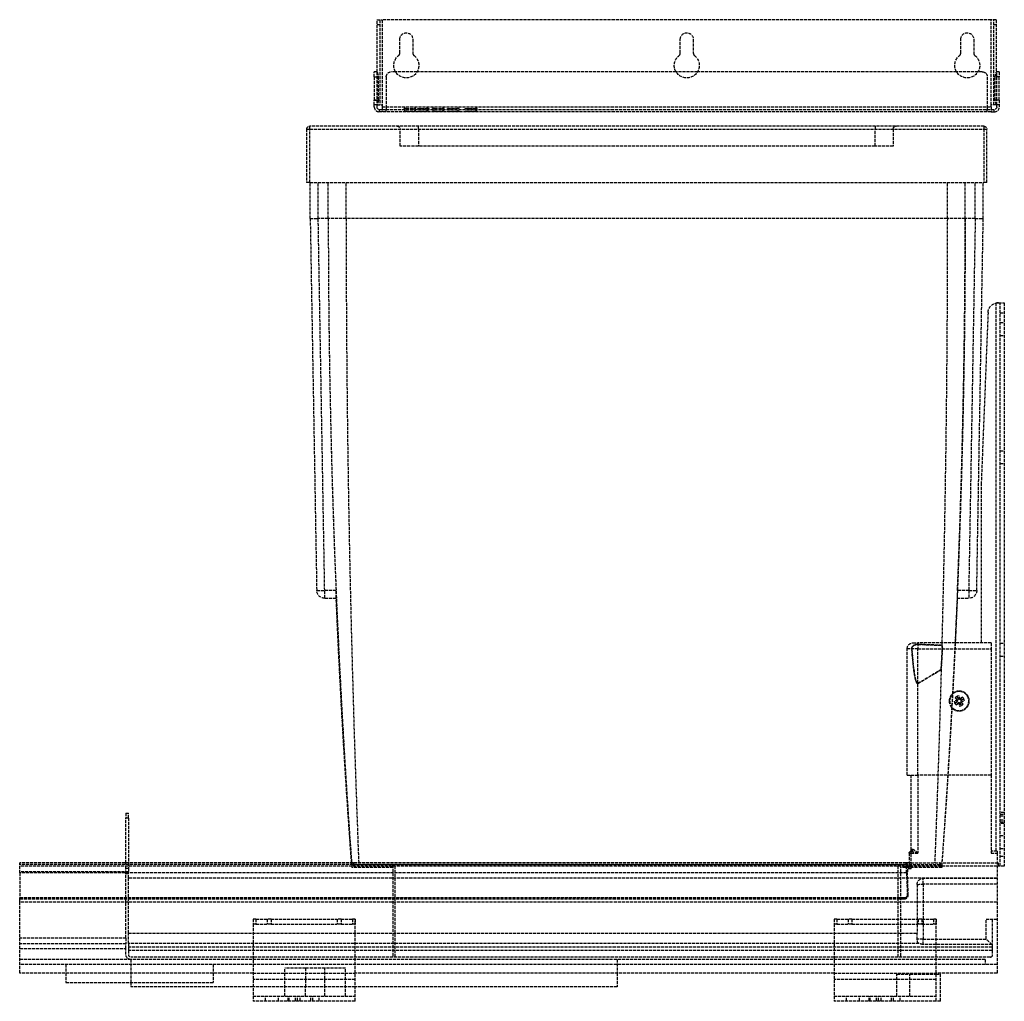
# Model space of a CAD drawing. Header units: millimetres. Extents: x -488 to 3, y 0 to 490.
import ezdxf

# ---------------------------------------------------------------- set-up
doc = ezdxf.new("R2010")
doc.units = ezdxf.units.MM
doc.header["$LTSCALE"] = 10
doc.linetypes.add('ALLCAD_Strich', pattern=[0.2, 0.15, -0.05])
doc.layers.add('BESCH_KONT_sich_schn_seit_2d', color=160, linetype='Continuous')

msp = doc.modelspace()

# ---------------------------------------------------------------- linework, layer by layer
at = {"layer": 'BESCH_KONT_sich_schn_seit_2d', "linetype": 'ALLCAD_Strich', "extrusion": (-1.09476e-47, 1, -2.22045e-16)}
for p, q in [((-309.5, 489.8), (-307, 489.8)), ((-309.5, 463.59), (-309.5, 489.8)), ((-308.25, 487.3), (-309.5, 487.3)), ((-308.25, 489.8), (-308.25, 447.3)), ((-307, 489.8), (-307, 447.3)), ((-3, 489.8), (-307, 489.8)), ((-0.5, 489.8), (-3, 489.8)), ((-3, 447.3), (-3, 489.8)), ((-1.75, 447.3), (-1.75, 489.8)), ((-0.5, 487.3), (-1.75, 487.3)), ((-0.5, 489.8), (-0.5, 463.59)), ((-298.25, 473.12), (-298.25, 480)), ((-291.75, 480), (-291.75, 473.12)), ((-158.25, 473.12), (-158.25, 480)), ((-151.75, 480), (-151.75, 473.12)), ((-18.25, 473.12), (-18.25, 480)), ((-11.75, 480), (-11.75, 473.12)), ((-309.5, 463.8), (-311, 463.8)), ((-311, 461.3), (-311, 463.8)), ((-309.75, 463.8), (-309.75, 449.8)), ((-300.37, 463.8), (-302.5, 463.8)), ((-289.63, 463.8), (-300.37, 463.8)), ((-160.37, 463.8), (-289.63, 463.8)), ((-149.63, 463.8), (-160.37, 463.8)), ((-20.37, 463.8), (-149.63, 463.8)), ((-9.63, 463.8), (-20.37, 463.8)), ((-7.5, 463.8), (-9.63, 463.8)), ((1, 463.8), (-0.5, 463.8)), ((-0.25, 449.8), (-0.25, 463.8)), ((1, 463.8), (1, 461.3)), ((-311, 461.3), (-309, 461.3)), ((-311, 461.3), (-311, 449.59)), ((-309, 461.3), (-309, 449.59)), ((-305, 461.3), (-305, 446.3)), ((-5, 461.3), (-5, 446.3)), ((1, 461.3), (-1, 461.3)), ((-1, 449.59), (-1, 461.3)), ((1, 449.59), (1, 461.3)), ((-311, 449.8), (-309.75, 449.8)), ((-311, 449.59), (-309, 449.59)), ((-311, 447.3), (-311, 449.59)), ((-309.75, 447.3), (-311, 447.3)), ((-311, 446.3), (-311, 447.3)), ((-309.75, 449.8), (-309.75, 447.3)), ((-309.75, 449.8), (-308.25, 449.8)), ((-309.75, 447.3), (-309.5, 447.3)), ((-309.75, 447.3), (-309.75, 446.3)), ((-309.5, 447.3), (-307, 447.3)), ((-307, 447.3), (-307, 446.3)), ((-3, 446.3), (-3, 447.3)), ((-0.5, 447.3), (-3, 447.3)), ((-1.75, 449.8), (-0.25, 449.8)), ((1, 449.59), (-1, 449.59)), ((-0.25, 447.3), (-0.5, 447.3)), ((-0.25, 447.3), (-0.25, 449.8)), ((-0.25, 449.8), (1, 449.8)), ((-0.25, 446.3), (-0.25, 447.3)), ((1, 447.3), (-0.25, 447.3)), ((1, 449.59), (1, 447.3)), ((1, 447.3), (1, 446.3)), ((-308.5, 445.05), (-308.5, 443.8)), ((-308.5, 445.05), (-307, 445.05)), ((-307, 443.8), (-308.5, 443.8)), ((-307, 446.3), (-307, 443.8)), ((-307, 446.3), (-3, 446.3)), ((-307, 445.05), (-3, 445.05)), ((-3, 443.8), (-307, 443.8)), ((-305, 446.3), (-305, 445.05)), ((-305, 443.8), (-305, 445.05)), ((-296, 445.05), (-296, 445.45)), ((-295.05, 445.45), (-296, 445.45)), ((-296, 445.05), (-296, 445.45)), ((-296, 445.05), (-296, 445.45)), ((-295.05, 444.2), (-296, 444.2)), ((-296, 444.2), (-296, 443.8)), ((-296, 444.2), (-296, 443.8)), ((-296, 444.2), (-296, 443.8)), ((-295.05, 445.45), (-291.04, 445.45)), ((-295.05, 445.05), (-295.05, 445.45)), ((-295.05, 444.2), (-291.04, 444.2)), ((-295.05, 444.2), (-295.05, 443.8)), ((-294.32, 445.05), (-294.32, 445.45)), ((-294.32, 444.2), (-294.32, 443.8)), ((-294.28, 445.05), (-294.28, 445.45)), ((-294.28, 444.2), (-294.28, 443.8)), ((-293.78, 445.05), (-293.78, 445.45)), ((-293.78, 444.2), (-293.78, 443.8)), ((-293.75, 445.05), (-293.75, 445.45)), ((-293.75, 444.2), (-293.75, 443.8)), ((-292.07, 445.05), (-292.07, 445.45)), ((-292.07, 444.2), (-292.07, 443.8)), ((-292.06, 445.05), (-292.06, 445.45)), ((-292.06, 444.2), (-292.06, 443.8)), ((-291.52, 445.05), (-291.52, 445.45)), ((-291.52, 444.2), (-291.52, 443.8)), ((-291.23, 445.05), (-291.23, 445.45)), ((-291.23, 444.2), (-291.23, 443.8)), ((-291.21, 445.05), (-291.21, 445.45)), ((-291.21, 444.2), (-291.21, 443.8)), ((-290.28, 445.45), (-291.04, 445.45)), ((-291.04, 445.05), (-291.04, 445.45)), ((-290.28, 444.2), (-291.04, 444.2)), ((-291.04, 444.2), (-291.04, 443.8)), ((-290.28, 445.05), (-290.28, 445.45)), ((-290.28, 445.05), (-290.28, 445.45)), ((-290.28, 445.05), (-290.28, 445.45)), ((-290.28, 444.2), (-290.28, 443.8)), ((-290.28, 444.2), (-290.28, 443.8)), ((-290.28, 444.2), (-290.28, 443.8)), ((-289.25, 445.45), (-287.53, 445.45)), ((-289.25, 445.05), (-289.25, 445.45)), ((-289.25, 444.2), (-287.53, 444.2)), ((-289.25, 444.2), (-289.25, 443.8)), ((-289.21, 445.05), (-289.21, 445.45)), ((-289.21, 444.2), (-289.21, 443.8)), ((-287.6, 445.05), (-287.6, 445.45)), ((-287.6, 444.2), (-287.6, 443.8)), ((-287.53, 445.45), (-285.09, 445.45)), ((-287.53, 445.05), (-287.53, 445.45)), ((-287.53, 444.2), (-285.09, 444.2)), ((-287.53, 444.2), (-287.53, 443.8)), ((-286.8, 445.05), (-286.8, 445.45)), ((-286.8, 444.2), (-286.8, 443.8)), ((-285.88, 445.05), (-285.88, 445.45)), ((-285.88, 444.2), (-285.88, 443.8)), ((-284.15, 445.45), (-285.09, 445.45)), ((-285.09, 445.05), (-285.09, 445.45)), ((-284.15, 444.2), (-285.09, 444.2)), ((-285.09, 444.2), (-285.09, 443.8)), ((-284.15, 445.45), (-283.61, 445.45)), ((-284.15, 445.05), (-284.15, 445.45)), ((-284.15, 444.2), (-283.61, 444.2)), ((-284.15, 444.2), (-284.15, 443.8)), ((-283.61, 445.05), (-283.61, 445.45)), ((-283.61, 444.2), (-283.61, 443.8)), ((-280.95, 445.45), (-281.9, 445.45)), ((-281.9, 445.05), (-281.9, 445.45)), ((-280.95, 444.2), (-281.9, 444.2)), ((-281.9, 444.2), (-281.9, 443.8)), ((-281.65, 445.05), (-281.65, 445.45)), ((-281.65, 444.2), (-281.65, 443.8)), ((-280.95, 445.45), (-277.1, 445.45)), ((-280.95, 445.05), (-280.95, 445.45)), ((-280.95, 444.2), (-277.1, 444.2)), ((-280.95, 444.2), (-280.95, 443.8)), ((-280.93, 445.05), (-280.93, 445.45)), ((-280.93, 444.2), (-280.93, 443.8)), ((-280.45, 445.05), (-280.45, 445.45)), ((-280.45, 444.2), (-280.45, 443.8)), ((-279.9, 445.05), (-279.9, 445.45)), ((-279.9, 445.05), (-279.9, 445.45)), ((-279.9, 444.2), (-279.9, 443.8)), ((-279.9, 444.2), (-279.9, 443.8)), ((-278.21, 445.05), (-278.21, 445.45)), ((-278.21, 444.2), (-278.21, 443.8)), ((-278.18, 445.05), (-278.18, 445.45)), ((-278.18, 444.2), (-278.18, 443.8)), ((-277.65, 445.05), (-277.65, 445.45)), ((-277.65, 444.2), (-277.65, 443.8)), ((-277.1, 445.05), (-277.1, 445.45)), ((-276.15, 445.45), (-277.1, 445.45)), ((-277.1, 445.05), (-277.1, 445.45)), ((-276.15, 444.2), (-277.1, 444.2)), ((-277.1, 444.2), (-277.1, 443.8)), ((-277.1, 444.2), (-277.1, 443.8)), ((-276.15, 445.05), (-276.15, 445.45)), ((-276.15, 444.2), (-276.15, 443.8)), ((-274.42, 445.05), (-274.42, 445.45)), ((-274.42, 445.45), (-269.63, 445.45)), ((-274.42, 444.2), (-269.63, 444.2)), ((-274.42, 444.2), (-274.42, 443.8)), ((-273.4, 445.05), (-273.4, 445.45)), ((-273.4, 444.2), (-273.4, 443.8)), ((-272.93, 445.05), (-272.93, 445.45)), ((-272.93, 444.2), (-272.93, 443.8)), ((-272.39, 445.05), (-272.39, 445.45)), ((-272.39, 444.2), (-272.39, 443.8)), ((-270.68, 445.05), (-270.68, 445.45)), ((-270.68, 444.2), (-270.68, 443.8)), ((-270.17, 445.05), (-270.17, 445.45)), ((-270.17, 444.2), (-270.17, 443.8)), ((-270.14, 445.05), (-270.14, 445.45)), ((-270.14, 444.2), (-270.14, 443.8)), ((-268.68, 445.45), (-269.63, 445.45)), ((-269.63, 445.05), (-269.63, 445.45)), ((-268.68, 444.2), (-269.63, 444.2)), ((-269.63, 444.2), (-269.63, 443.8)), ((-268.68, 445.05), (-268.68, 445.45)), ((-268.68, 444.2), (-268.68, 443.8)), ((-265.69, 445.05), (-265.69, 445.45)), ((-265.69, 445.45), (-264.24, 445.45)), ((-265.69, 445.05), (-265.69, 445.45)), ((-265.69, 444.2), (-264.24, 444.2)), ((-265.69, 444.2), (-265.69, 443.8)), ((-265.69, 444.2), (-265.69, 443.8)), ((-264.24, 445.45), (-263.58, 445.45)), ((-264.24, 445.05), (-264.24, 445.45)), ((-264.24, 444.2), (-263.58, 444.2)), ((-264.24, 444.2), (-264.24, 443.8)), ((-263.58, 445.45), (-260.5, 445.45)), ((-263.58, 445.05), (-263.58, 445.45)), ((-263.58, 444.2), (-260.5, 444.2)), ((-263.58, 444.2), (-263.58, 443.8)), ((-262.89, 445.05), (-262.89, 445.45)), ((-262.89, 444.2), (-262.89, 443.8)), ((-262.87, 445.05), (-262.87, 445.45)), ((-262.87, 444.2), (-262.87, 443.8)), ((-261.64, 445.05), (-261.64, 445.45)), ((-261.64, 445.05), (-261.64, 445.45)), ((-261.64, 444.2), (-261.64, 443.8)), ((-261.64, 444.2), (-261.64, 443.8)), ((-261.01, 445.05), (-261.01, 445.45)), ((-261.01, 444.2), (-261.01, 443.8)), ((-259.72, 445.45), (-260.5, 445.45)), ((-260.5, 445.05), (-260.5, 445.45)), ((-259.72, 444.2), (-260.5, 444.2)), ((-260.5, 444.2), (-260.5, 443.8)), ((-259.72, 445.05), (-259.72, 445.45)), ((-259.72, 445.45), (-259.72, 445.45)), ((-259.72, 445.05), (-259.72, 445.45)), ((-259.72, 444.2), (-259.72, 444.2)), ((-259.72, 444.2), (-259.72, 443.8)), ((-259.72, 444.2), (-259.72, 443.8)), ((-5, 446.3), (-5, 445.05)), ((-5, 443.8), (-5, 445.05)), ((-3, 446.3), (-3, 443.8)), ((-3, 445.05), (-1.5, 445.05)), ((-3, 443.8), (-1.5, 443.8)), ((-1.5, 443.8), (-1.5, 445.05)), ((-344.75, 435.14), (-343.25, 435.14)), ((-344.75, 435.14), (-344.75, 408.57)), ((-343.25, 435.14), (-343.25, 436.64)), ((-6.75, 436.64), (-343.25, 436.64)), ((-343.25, 435.14), (-6.75, 435.14)), ((-343.25, 408.57), (-343.25, 435.14)), ((-298, 426.64), (-298, 435.14)), ((-289, 435.14), (-289, 436.64)), ((-289, 435.14), (-289, 426.64)), ((-61, 436.64), (-61, 435.14)), ((-61, 426.64), (-61, 435.14)), ((-52, 435.14), (-52, 426.64)), ((-6.75, 436.64), (-6.75, 435.14)), ((-6.75, 435.14), (-5.25, 435.14)), ((-6.75, 435.14), (-6.75, 408.57)), ((-5.25, 408.57), (-5.25, 435.14)), ((-289, 426.64), (-298, 426.64)), ((-61, 426.64), (-289, 426.64)), ((-52, 426.64), (-61, 426.64)), ((-343.25, 408.57), (-344.75, 408.57)), ((-343.25, 408.57), (-6.75, 408.57)), ((-342.98, 390.57), (-342.98, 408.57)), ((-338.98, 390.57), (-338.98, 408.57)), ((-333.96, 390.57), (-333.96, 408.57)), ((-325.06, 390.57), (-325.06, 408.57)), ((-325.06, 390.57), (-325.06, 408.57)), ((-24.94, 390.57), (-24.94, 408.57)), ((-16.04, 390.57), (-16.04, 408.57)), ((-11.02, 390.57), (-11.02, 408.57)), ((-7.02, 390.57), (-7.02, 408.57)), ((-5.25, 408.57), (-6.75, 408.57)), ((-342.98, 390.57), (-338.98, 390.57)), ((-342.98, 390.57), (-339.74, 205.02)), ((-333.96, 390.57), (-338.98, 390.57)), ((-335.74, 205.02), (-338.98, 390.57)), ((-11.02, 390.57), (-16.04, 390.57)), ((-11.02, 390.57), (-14.26, 205.02)), ((-11.02, 390.57), (-7.02, 390.57)), ((-10.26, 205.02), (-7.02, 390.57)), ((-0.5, 74.84), (-0.5, 348.42)), ((0.08, 348.49), (0.66, 348.49)), ((0.66, 348.49), (3.5, 348.49)), ((1.5, 67.49), (1.5, 348.49)), ((3.5, 348.49), (3.5, 67.49)), ((-4.62, 343.69), (-7.98, 259.29)), ((1.5, 343.49), (3.5, 343.49)), ((1.5, 338.69), (3.5, 338.69)), ((1.5, 332.29), (3.5, 332.29)), ((1.5, 274.69), (3.5, 274.69)), ((1.5, 268.29), (3.5, 268.29)), ((-8, 258.49), (-8, 178.84)), ((-330.1, 205.02), (-335.74, 205.02)), ((-335.74, 201.09), (-335.74, 205.02)), ((-14.26, 205.02), (-19.9, 205.02)), ((-14.26, 205.02), (-14.26, 201.09)), ((-335.74, 201.09), (-329.95, 201.09)), ((-20.05, 201.09), (-14.26, 201.09)), ((-42, 178.84), (-39.6, 178.84)), ((-39.6, 178.84), (-39.6, 175.84)), ((-3, 178.84), (-39.6, 178.84)), ((-3, 178.84), (-3, 175.84)), ((1.5, 178.69), (3.5, 178.69)), ((-39.6, 175.84), (-45, 175.84)), ((-45, 112.84), (-45, 175.84)), ((-39.6, 175.84), (-3, 175.84)), ((-39.6, 112.84), (-39.6, 175.84)), ((-3, 175.84), (-3, 112.84)), ((1.5, 172.29), (3.5, 172.29)), ((-19.02, 152.39), (-20, 152.19)), ((-18.61, 150.44), (-19.02, 152.39)), ((-19.59, 150.23), (-21.55, 149.82)), ((-21.55, 149.82), (-21.35, 148.84)), ((-21.35, 148.84), (-19.39, 149.25)), ((-19.7, 149.91), (-21.24, 148.63)), ((-21.24, 148.63), (-20.6, 147.86)), ((-20.22, 152.08), (-20.99, 151.44)), ((-20.99, 151.44), (-19.7, 149.91)), ((-20.6, 147.86), (-19.06, 149.14)), ((-18.94, 150.55), (-20.22, 152.08)), ((-20, 152.19), (-19.59, 150.23)), ((-19.39, 149.25), (-18.98, 147.29)), ((-19.06, 149.14), (-17.78, 147.6)), ((-18.98, 147.29), (-18, 147.5)), ((-17.4, 151.83), (-18.94, 150.55)), ((-16.65, 150.84), (-18.61, 150.44)), ((-18.41, 149.46), (-16.45, 149.86)), ((-18, 147.5), (-18.41, 149.46)), ((-18.3, 149.78), (-16.76, 151.06)), ((-17.01, 148.25), (-18.3, 149.78)), ((-17.78, 147.6), (-17.01, 148.25)), ((-16.76, 151.06), (-17.4, 151.83)), ((-16.45, 149.86), (-16.65, 150.84)), ((-45, 112.84), (-39.6, 112.84)), ((-43, 75.58), (-43, 112.84)), ((-39.6, 112.84), (-39.6, 73.84)), ((-3, 112.84), (-39.6, 112.84)), ((-3, 112.84), (-3, 73.84)), ((-435, 93.84), (-435, 91.34)), ((-435, 93.84), (-433.75, 93.84)), ((-433.75, 91.34), (-433.75, 93.84)), ((3.5, 94.23), (1.5, 94.23)), ((-435, 69.09), (-435, 91.34)), ((-433.75, 91.34), (-435, 91.34)), ((-433.75, 91.34), (-433.75, 69.09)), ((1.5, 93.36), (3.5, 93.36)), ((1.5, 92.49), (3.5, 92.49)), ((1.5, 90.49), (3.5, 90.49)), ((1.5, 89.63), (3.5, 89.63)), ((3.5, 88.76), (1.5, 88.76)), ((1.5, 82.69), (3.5, 82.69)), ((-44, 73.84), (-43, 73.84)), ((-44, 73.84), (-44, 68.33)), ((-43, 73.84), (-43, 74.82)), ((-43, 73.84), (-39.6, 73.84)), ((-43, 66.09), (-43, 73.84)), ((0, 74.84), (-3, 74.84)), ((-3, 73.84), (0, 73.84)), ((0, 74.84), (0, 73.84)), ((0, 73.84), (0, 49.5)), ((1.5, 76.29), (3.5, 76.29)), ((-45.48, 69.09), (-488, 69.09)), ((-488, 68.32), (-488, 69.09)), ((-435, 66.34), (-435, 69.09)), ((-433.75, 69.09), (-433.75, 66.34)), ((-44, 69.09), (-45.48, 69.09)), ((-45.46, 68.32), (-45.48, 69.09)), ((-43, 69.09), (-44, 69.09)), ((-43, 69.09), (0, 69.09)), ((0, 69.09), (0.5, 69.09)), ((0.5, 69.06), (0.5, 69.09)), ((0.5, 69.06), (0.5, 67.49)), ((1.5, 72.49), (3.5, 72.49)), ((-488, 64.09), (-488, 68.32)), ((-45.46, 68.32), (-488, 68.32)), ((0, 67.37), (-488, 67.37)), ((-433.75, 64.65), (-488, 64.65)), ((-488, 64.09), (-488, 51.6)), ((-45.33, 64.09), (-488, 64.09)), ((-435, 63.84), (-435, 66.34)), ((-433.75, 66.34), (-435, 66.34)), ((-433.75, 66.34), (-433.75, 64.65)), ((-433.75, 61.39), (-433.75, 64.65)), ((-322.25, 68.09), (-322.25, 66.84)), ((-322.25, 68.09), (-321.51, 68.09)), ((-301.75, 66.84), (-322.25, 66.84)), ((-28.49, 68.09), (-321.51, 68.09)), ((-301.75, 68.09), (-301.75, 22.09)), ((-300.5, 22.09), (-300.5, 68.09)), ((-49.5, 22.09), (-49.5, 68.09)), ((-48.25, 68.09), (-48.25, 22.09)), ((-27.75, 66.84), (-48.25, 66.84)), ((-45.33, 64.09), (-45.46, 68.32)), ((-45.33, 64.09), (-44.94, 53.15)), ((-44.98, 68.55), (-44.96, 68.03)), ((-44.96, 68.03), (-44.83, 64.11)), ((-43, 66.09), (-44.9, 66.09)), ((-44.44, 53.16), (-44.83, 64.11)), ((-28.49, 68.09), (-27.75, 68.09)), ((-27.75, 68.09), (-27.75, 66.84)), ((3.5, 67.49), (0.5, 67.49)), ((-435, 63.84), (-433.75, 63.84)), ((-435, 31.57), (-435, 63.84)), ((-433.75, 33.98), (-433.75, 61.39)), ((0, 61.39), (-433.75, 61.39)), ((-37, 58.4), (-37, 61.29)), ((0, 61.29), (-37, 61.29)), ((-40, 58.29), (-40, 33.98)), ((0, 58.4), (-37, 58.4)), ((-37, 58.4), (-37, 31.05)), ((-488, 51.61), (-45.1, 51.61)), ((-488, 51.09), (-488, 51.6)), ((-46.44, 51.6), (-488, 51.6)), ((-488, 49.5), (-488, 51.09)), ((-488, 51.09), (-46.44, 51.09)), ((-488, 14), (-488, 49.5)), ((0, 49.5), (-488, 49.5)), ((-46.44, 51.6), (-46.44, 51.09)), ((0, 49.5), (0, 14)), ((-371.5, 41), (-371.5, 38.5)), ((-371.5, 41), (-371.5, 38.5)), ((-371.5, 41), (-371.5, 41)), ((-370.12, 41), (-371.5, 41)), ((-370.12, 41), (-370.12, 38.5)), ((-370.12, 41), (-364.4, 41)), ((-364.4, 41), (-364.4, 38.5)), ((-362.55, 41), (-364.4, 41)), ((-362.55, 41), (-362.55, 38.5)), ((-362.55, 41), (-329.45, 41)), ((-329.45, 41), (-329.45, 38.5)), ((-327.6, 41), (-329.45, 41)), ((-327.6, 41), (-327.6, 38.5)), ((-327.6, 41), (-321.88, 41)), ((-321.88, 41), (-321.88, 38.5)), ((-320.5, 41), (-321.88, 41)), ((-320.5, 41), (-320.5, 38.5)), ((-320.5, 38.5), (-320.5, 41)), ((-320.5, 41), (-320.5, 41)), ((-81.5, 41), (-81.5, 38.5)), ((-81.5, 41), (-81.5, 41)), ((-81.5, 41), (-81.5, 38.5)), ((-80.12, 41), (-81.5, 41)), ((-80.12, 41), (-80.12, 38.5)), ((-80.12, 41), (-74.4, 41)), ((-74.4, 41), (-74.4, 38.5)), ((-72.55, 41), (-74.4, 41)), ((-72.55, 41), (-72.55, 38.5)), ((-72.55, 41), (-39.45, 41)), ((-39.45, 41), (-39.45, 38.5)), ((-37.6, 41), (-39.45, 41)), ((-37.6, 41), (-37.6, 38.5)), ((-37.6, 41), (-31.88, 41)), ((-31.88, 41), (-31.88, 38.5)), ((-30.5, 41), (-31.88, 41)), ((-30.5, 38.5), (-30.5, 41)), ((-30.5, 41), (-30.5, 38.5)), ((-30.5, 41), (-30.5, 41)), ((0, 40.84), (-5.5, 40.84)), ((-5.5, 31.05), (-5.5, 40.84)), ((-2.5, 40.84), (-2.5, 28.02)), ((-370.12, 38.5), (-371.5, 38.5)), ((-371.5, 38.5), (-371.5, 38.5)), ((-371.5, 38.5), (-371.5, 0)), ((-370.12, 38.5), (-364.4, 38.5)), ((-362.55, 38.5), (-364.4, 38.5)), ((-362.55, 38.5), (-329.45, 38.5)), ((-327.6, 38.5), (-329.45, 38.5)), ((-327.6, 38.5), (-321.88, 38.5)), ((-320.5, 38.5), (-321.88, 38.5)), ((-320.5, 38.5), (-320.5, 38.5)), ((-320.5, 0), (-320.5, 38.5)), ((-80.12, 38.5), (-81.5, 38.5)), ((-81.5, 38.5), (-81.5, 38.5)), ((-81.5, 38.5), (-81.5, 0)), ((-80.12, 38.5), (-74.4, 38.5)), ((-72.55, 38.5), (-74.4, 38.5)), ((-72.55, 38.5), (-39.45, 38.5)), ((-37.6, 38.5), (-39.45, 38.5)), ((-37.6, 38.5), (-31.88, 38.5)), ((-30.5, 38.5), (-31.88, 38.5)), ((-30.5, 38.5), (-30.5, 38.5)), ((-30.5, 0), (-30.5, 38.5)), ((-435, 31.57), (-488, 31.57)), ((-435, 31.57), (-435, 28.67)), ((-433.75, 33.98), (-40, 33.98)), ((-433.75, 28.86), (-433.75, 33.98)), ((-40, 30.86), (-40, 33.98)), ((-37, 28.26), (-37, 31.05)), ((-37, 31.05), (-5.5, 31.05)), ((-435, 28.67), (-488, 28.67)), ((-488, 26.3), (-435, 26.3)), ((-435, 26.3), (-435, 28.67)), ((-435, 23.34), (-435, 26.3)), ((-433.75, 28.86), (-433.75, 26.94)), ((-39.04, 28.86), (-433.75, 28.86)), ((-433.75, 26.94), (-433.75, 25.42)), ((-2.5, 26.94), (-433.75, 26.94)), ((-433.75, 25.42), (-433.75, 23.34)), ((-2.5, 25.42), (-433.75, 25.42)), ((-2.63, 28.26), (-37, 28.26)), ((-2.5, 28.02), (-2.5, 26.94)), ((-2.5, 26.94), (-2.5, 25.42)), ((-2.5, 25.42), (-2.5, 22.59)), ((-432.5, 20.84), (-488, 20.84)), ((-3.5, 22.09), (-432.5, 22.09)), ((-6, 20.84), (-432.5, 20.84)), ((-432.5, 20.84), (-432.5, 9.34)), ((-189.75, 20.84), (-189.75, 14)), ((-6, 20.84), (-6, 18.34)), ((0, 18.34), (-488, 18.34)), ((-465, 18.34), (-465, 14)), ((-391.5, 18.34), (-391.5, 14)), ((-345.25, 16.5), (-355.6, 16.5)), ((-355.6, 2.5), (-355.6, 16.5)), ((-345.25, 16.5), (-345.25, 7.29)), ((-335.75, 16.5), (-345.25, 16.5)), ((-335.75, 7.29), (-335.75, 16.5)), ((-325.4, 16.5), (-335.75, 16.5)), ((-325.4, 2.5), (-325.4, 16.5)), ((-371.5, 14), (-488, 14)), ((-465, 14), (-465, 9.34)), ((-391.5, 14), (-391.5, 9.34)), ((-371.5, 14), (-320.5, 14)), ((-320.5, 10.92), (-371.5, 10.92)), ((-81.5, 14), (-320.5, 14)), ((-189.75, 14), (-189.75, 7.29)), ((-81.5, 14), (-30.5, 14)), ((-30.5, 10.92), (-81.5, 10.92)), ((-50.1, 13.5), (-43.6, 13.5)), ((-50.1, 2.5), (-50.1, 13.5)), ((-43.6, 13.5), (-30.5, 13.5)), ((-43.6, 2.5), (-43.6, 13.5)), ((0, 14), (-30.5, 14)), ((-30.5, 13.5), (-28.3, 13.5)), ((-28.3, 0), (-28.3, 13.5)), ((0, 14.01), (0, 14.01)), ((0, 14.01), (0, 14.01)), ((0, 14.01), (0, 14.01)), ((0, 14), (0, 14.01)), ((0, 14.01), (0, 14.01)), ((0, 14.01), (0, 14.01)), ((0, 14.01), (0, 14.01)), ((0, 14.01), (0, 14.01)), ((0, 14.01), (0, 14.01)), ((0, 14.01), (0, 14.01)), ((0, 14.01), (0, 14.01)), ((0, 14), (0, 14)), ((0, 14), (0, 14)), ((0, 14), (0, 14)), ((0, 14), (0, 14)), ((0, 14), (0, 14)), ((0, 14), (0, 14)), ((0, 14), (0, 14)), ((-465, 9.34), (-391.5, 9.34)), ((-432.5, 9.34), (-432.5, 7.29)), ((-371.5, 7.29), (-432.5, 7.29)), ((-320.5, 7.29), (-371.5, 7.29)), ((-345.25, 2.5), (-345.25, 7.29)), ((-335.75, 2.5), (-335.75, 7.29)), ((-189.75, 7.29), (-320.5, 7.29)), ((-371.5, 2.5), (-320.5, 2.5)), ((-365.25, 0), (-365.25, 2.5)), ((-358.75, 0), (-358.75, 2.5)), ((-354, 0), (-354, 2.5)), ((-353.5, 0), (-353.5, 2.5)), ((-350.25, 0), (-350.25, 2.5)), ((-349.25, 0), (-349.25, 2.5)), ((-348, 0), (-348, 2.5)), ((-342.75, 0), (-342.75, 2.5)), ((-341.75, 0), (-341.75, 2.5)), ((-338.5, 0), (-338.5, 2.5)), ((-81.5, 2.5), (-30.5, 2.5)), ((-75.25, 0), (-75.25, 2.5)), ((-68.75, 0), (-68.75, 2.5)), ((-64, 0), (-64, 2.5)), ((-63.5, 0), (-63.5, 2.5)), ((-60.25, 0), (-60.25, 2.5)), ((-59.25, 0), (-59.25, 2.5)), ((-58, 0), (-58, 2.5)), ((-52.75, 0), (-52.75, 2.5)), ((-51.75, 0), (-51.75, 2.5)), ((-48.5, 0), (-48.5, 2.5)), ((-320.5, 0), (-371.5, 0)), ((-30.5, 0), (-81.5, 0)), ((-28.3, 0), (-30.5, 0))]:
    msp.add_line(p, q, dxfattribs=at)
at = {"layer": 'BESCH_KONT_sich_schn_seit_2d', "linetype": 'ALLCAD_Strich', "extrusion": (-2.22045e-16, -2.22045e-16, -1)}
for radius in [5, 4.75]:
    msp.add_circle((19, 149.84), radius, dxfattribs=at)
for centre, radius, start, end in [((295, 480), 3.25, 0, 180), ((155, 480), 3.25, 0, 180), ((15, 480), 3.25, 0, 180), ((295, 467), 6.25, 127.7997, 52.2003), ((155, 467), 6.25, 127.7997, 52.2003), ((15, 467), 6.25, 127.7997, 52.2003), ((302.5, 461.3), 2.5, 0, 90), ((7.5, 461.3), 2.5, 90, 180), ((1.5, 446.3), 1.25, 180, 270), ((343.25, 435.14), 1.5, 360, 90), ((299.5, 435.14), 1.5, 90, 180), ((50.5, 435.14), 1.5, 0, 90), ((6.75, 435.14), 1.5, 90, 180), ((-0.38, 343.49), 5, 2.2829, 79.9025), ((335.74, 205.09), 4, 270, 359), ((14.26, 205.09), 4, 181, 270), ((42, 175.84), 3, 0, 90), ((43, 73.84), 1, 0, 81.7259), ((37, 58.29), 3, 0, 90), ((46.44, 53.1), 1.5, 178, 270), ((432.5, 23.34), 2.5, 270, 0)]:
    msp.add_arc(centre, radius, start, end, dxfattribs=at)
at = {"layer": 'BESCH_KONT_sich_schn_seit_2d', "linetype": 'ALLCAD_Strich'}
for centre, radius, start, end in [((-299.75, 473.12), 1.5, 307.7997, 0), ((-290.25, 473.12), 1.5, 180, 232.2003), ((-159.75, 473.12), 1.5, 307.7997, 360), ((-150.25, 473.12), 1.5, 180, 232.2003), ((-19.75, 473.12), 1.5, 307.7997, 360), ((-10.25, 473.12), 1.5, 180, 232.2003), ((-308.5, 446.3), 2.5, 180, 270), ((-308.5, 446.3), 1.25, 180, 270), ((-1.5, 446.3), 2.5, 270, 0), ((12, 258.49), 20, 177.7171, 180), ((-44, 75.58), 1, 300, 0), ((-45.48, 68.59), 0.5, 23.8135, 90), ((-46.44, 53.09), 2, 270, 2), ((-432.5, 23.34), 1.25, 180, 270), ((-3.5, 23.34), 1.25, 270, 323.1301)]:
    msp.add_arc(centre, radius, start, end, dxfattribs=at)
for centre, major_axis, ratio, start_param, end_param in [((-335.74, 205.09), (-4, -0.07), 0.01745, 0, 1.570492), ((-14.26, 205.09), (-4, 0.07), 0.01745, 1.571101, 3.141593), ((-45.46, 68.01), (0.5, 0.017), 0.611984, 0, 1.549429), ((-45.33, 64.09), (0.5, 0.017), 0.008721, 0, 1.570492), ((-44.94, 53.15), (0.5, 0.017), 0.008721, 0, 1.570492), ((-37, 30.95), (-3, 0), 0.034899, -1.570796, 0)]:
    msp.add_ellipse(centre, major_axis=major_axis, ratio=ratio, start_param=start_param, end_param=end_param, dxfattribs=at)
at = {"layer": 'BESCH_KONT_sich_schn_seit_2d', "linetype": 'ALLCAD_Strich', "extrusion": (-2.22045e-16, -2.22045e-16, -1)}
for centre, major_axis, ratio, start_param, end_param in [((-43.29, 75.82), (0.144, -0.99), 0.835516, -1.449886, 0), ((-43, 75.81), (-0.237, -0.972), 0.763632, -1.754919, -0.309126), ((-37, 58.29), (-3, 0), 0.034899, 0, 1.570796), ((-5.5, 31.16), (-3, 3), 0.017455, -2.86234, -1.58825), ((-5.5, 28.02), (3, 0), 0.270645, -0.296706, 0)]:
    msp.add_ellipse(centre, major_axis=major_axis, ratio=ratio, start_param=start_param, end_param=end_param, dxfattribs=at)
at = {"layer": 'BESCH_KONT_sich_schn_seit_2d', "linetype": 'ALLCAD_Strich'}
for points, knots in [([(-309.5, 463.59), (-309.5, 463.57), (-309.5, 463.56), (-309.49, 463.44), (-309.45, 463.3), (-309.35, 462.98), (-309.29, 462.79), (-309.17, 462.43), (-309.11, 462.21), (-309.02, 461.76), (-309, 461.52), (-309, 461.3)], [0.3822958, 0.3822958, 0.3822958, 0.3822958, 0.3951628, 0.3951628, 0.4626489, 0.4626489, 0.530135, 0.530135, 0.5966784, 0.5966784, 0.6632218, 0.6632218, 0.6632218, 0.6632218]), ([(-1, 461.3), (-1, 461.52), (-0.98, 461.76), (-0.89, 462.21), (-0.83, 462.43), (-0.71, 462.79), (-0.65, 462.98), (-0.55, 463.3), (-0.51, 463.44), (-0.5, 463.56), (-0.5, 463.57), (-0.5, 463.59)], [1.9896653, 1.9896653, 1.9896653, 1.9896653, 2.0562086, 2.0562086, 2.122752, 2.122752, 2.1902381, 2.1902381, 2.2577242, 2.2577242, 2.2705912, 2.2705912, 2.2705912, 2.2705912]), ([(-309, 449.59), (-309, 449.37), (-309.02, 449.13), (-309.11, 448.68), (-309.17, 448.47), (-309.29, 448.1), (-309.35, 447.91), (-309.45, 447.59), (-309.49, 447.46), (-309.5, 447.34), (-309.5, 447.32), (-309.5, 447.3)], [0.6632218, 0.6632218, 0.6632218, 0.6632218, 0.7297651, 0.7297651, 0.7963085, 0.7963085, 0.8637946, 0.8637946, 0.9312807, 0.9312807, 0.9441477, 0.9441477, 0.9441477, 0.9441477]), ([(-0.5, 447.3), (-0.5, 447.32), (-0.5, 447.34), (-0.51, 447.46), (-0.55, 447.59), (-0.65, 447.91), (-0.71, 448.1), (-0.83, 448.47), (-0.89, 448.68), (-0.98, 449.13), (-1, 449.37), (-1, 449.59)], [1.7087393, 1.7087393, 1.7087393, 1.7087393, 1.7216063, 1.7216063, 1.7890924, 1.7890924, 1.8565785, 1.8565785, 1.9231219, 1.9231219, 1.9896653, 1.9896653, 1.9896653, 1.9896653]), ([(-325.06, 390.57), (-328.32, 390.57), (-330.78, 390.57), (-332.28, 390.57), (-333.39, 390.57), (-333.96, 390.57), (-333.96, 390.57)], [-2.734426, -2.734426, -2.734426, -2.734426, -1.171897, -1.171897, -1.171897, 0, 0, 0, 0]), ([(-16.04, 390.57), (-16.04, 390.57), (-17.06, 390.57), (-19.02, 390.57), (-20.49, 390.57), (-22.5, 390.57), (-24.94, 390.57)], [-2.734431, -2.734431, -2.734431, -2.734431, -1.171899, -1.171899, -1.171899, 0, 0, 0, 0]), ([(0.66, 348.49), (0.48, 348.49), (0.28, 348.49), (-0.11, 348.46), (-0.3, 348.44), (-0.5, 348.42)], [0, 0, 0, 0, 0.059295, 0.059295, 0.1185657, 0.1185657, 0.1185657, 0.1185657]), ([(-0.5, 348.42), (-0.4, 348.44), (-0.3, 348.46), (-0.11, 348.49), (-0.01, 348.49), (0.08, 348.49)], [0, 0, 0, 0, 0.03040745, 0.03040745, 0.06047615, 0.06047615, 0.06047615, 0.06047615]), ([(-329.95, 201.09), (-329.94, 201.09), (-329.95, 201.19), (-329.96, 201.58), (-329.97, 201.87), (-330, 202.61), (-330.02, 203.04), (-330.05, 203.8), (-330.06, 204.08), (-330.08, 204.49), (-330.08, 204.6), (-330.09, 204.82), (-330.1, 204.92), (-330.1, 205.02)], [-0.6231552, -0.6231552, -0.6231552, -0.6231552, -0.4701716, -0.4701716, -0.3116026, -0.3116026, -0.1542706, -0.1542706, -0.0654229, -0.0654229, -0.0313241, -0.0313241, 0, 0, 0, 0]), ([(-19.9, 205.02), (-19.91, 204.81), (-19.92, 204.6), (-19.94, 204.09), (-19.95, 203.8), (-19.98, 203.02), (-20, 202.58), (-20.03, 201.87), (-20.04, 201.6), (-20.05, 201.31), (-20.05, 201.23), (-20.05, 201.12), (-20.06, 201.09), (-20.05, 201.09)], [-0.6227971, -0.6227971, -0.6227971, -0.6227971, -0.5595058, -0.5595058, -0.4669174, -0.4669174, -0.307182, -0.307182, -0.1606507, -0.1606507, -0.08088, -0.08088, 0, 0, 0, 0]), ([(-322.33, 69.09), (-323.17, 80.42), (-323.96, 91.75), (-325.98, 122.43), (-327.12, 141.78), (-328.64, 171.12), (-329.13, 181.11), (-329.72, 194.43), (-329.87, 197.76), (-330.01, 201.09)], [1.002779, 1.002779, 1.002779, 1.002779, 35.077092, 35.077092, 93.230818, 93.230818, 123.231006, 123.231006, 133.231013, 133.231013, 133.231013, 133.231013]), ([(-19.99, 201.09), (-20.13, 197.76), (-20.28, 194.43), (-20.61, 187.02), (-20.8, 182.93), (-20.99, 178.84)], [0, 0, 0, 0, 10.000007, 10.000007, 22.272506, 22.272506, 22.272506, 22.272506]), ([(-39.6, 178.06), (-39.93, 178.06), (-40.26, 178.04), (-40.92, 177.91), (-41.27, 177.8), (-41.88, 177.46), (-42.11, 177.26), (-42.43, 176.85), (-42.54, 176.65), (-42.66, 176.24), (-42.68, 176.04), (-42.67, 175.84)], [-0.3856856, -0.3856856, -0.3856856, -0.3856856, -0.3046763, -0.3046763, -0.2136247, -0.2136247, -0.1281329, -0.1281329, -0.0603527, -0.0603527, 0, 0, 0, 0]), ([(-42.67, 175.84), (-42.67, 175.95), (-42.67, 176.06), (-42.65, 176.27), (-42.62, 176.38), (-42.52, 176.69), (-42.41, 176.88), (-42.11, 177.26), (-41.88, 177.46), (-41.19, 177.84), (-40.73, 177.97), (-40.05, 178.05), (-39.83, 178.06), (-39.6, 178.05)], [-0.8494301, -0.8494301, -0.8494301, -0.8494301, -0.8121349, -0.8121349, -0.7730565, -0.7730565, -0.6978412, -0.6978412, -0.6001998, -0.6001998, -0.4629714, -0.4629714, -0.3970127, -0.3970127, -0.3970127, -0.3970127]), ([(-27.71, 177.62), (-30.35, 177.75), (-33.1, 177.85), (-35.75, 177.94), (-37.03, 177.98), (-38.32, 178.02), (-39.6, 178.06)], [-1.18051, -1.18051, -1.18051, -1.18051, -0.384592, -0.384592, -0.384592, 0, 0, 0, 0]), ([(-20.99, 178.84), (-21.27, 172.94), (-21.57, 167.04), (-22.88, 141.78), (-24.02, 122.43), (-26.06, 91.42), (-26.88, 79.75), (-27.75, 68.09)], [22.272506, 22.272506, 22.272506, 22.272506, 40.000195, 40.000195, 98.153921, 98.153921, 133.231013, 133.231013, 133.231013, 133.231013]), ([(-27.71, 177.62), (-27.63, 177.44), (-27.56, 177.24), (-27.51, 177.02), (-27.47, 176.81), (-27.44, 176.6), (-27.43, 176.37), (-27.42, 176.3), (-27.42, 176.22), (-27.42, 176.14), (-27.42, 176.11), (-27.42, 176.08), (-27.42, 176.05), (-27.42, 176.02), (-27.42, 176), (-27.42, 175.98), (-27.42, 175.96), (-27.42, 175.94), (-27.42, 175.91), (-27.42, 175.89), (-27.43, 175.87), (-27.43, 175.84)], [-0.3616827, -0.3616827, -0.3616827, -0.3616827, -0.2891988, -0.2891988, -0.2891988, -0.2205226, -0.2205226, -0.2205226, -0.197556, -0.197556, -0.197556, -0.1878439, -0.1878439, -0.1878439, -0.1808459, -0.1808459, -0.1808459, -0.1744955, -0.1744955, -0.1744955, -0.1673772, -0.1673772, -0.1673772, -0.1673772]), ([(-27.43, 175.84), (-27.42, 175.87), (-27.42, 175.9), (-27.42, 175.95), (-27.42, 175.97), (-27.42, 176.02), (-27.42, 176.04), (-27.42, 176.09), (-27.42, 176.13), (-27.42, 176.25), (-27.42, 176.34), (-27.45, 176.74), (-27.51, 177.04), (-27.63, 177.42), (-27.67, 177.53), (-27.71, 177.62)], [-0.1944537, -0.1944537, -0.1944537, -0.1944537, -0.1861935, -0.1861935, -0.1792804, -0.1792804, -0.1728274, -0.1728274, -0.162255, -0.162255, -0.1360354, -0.1360354, -0.038229, -0.038229, 0, 0, 0, 0]), ([(-42.67, 175.84), (-42.36, 171.61), (-41.81, 165.15), (-40.79, 160.38), (-40.5, 159.36), (-40.13, 158.8), (-40.07, 158.73), (-39.97, 158.65), (-39.93, 158.62), (-39.85, 158.58), (-39.81, 158.57), (-39.74, 158.57), (-39.7, 158.57), (-39.64, 158.59), (-39.62, 158.6), (-39.6, 158.62)], [-4.097345, -4.097345, -4.097345, -4.097345, -2.507486, -2.507486, -2.056272, -2.056272, -1.99149, -1.99149, -1.95474, -1.95474, -1.926381, -1.926381, -1.896756, -1.896756, -1.879045, -1.879045, -1.879045, -1.879045]), ([(-39.6, 158.62), (-39.61, 158.62), (-39.62, 158.61), (-39.66, 158.59), (-39.7, 158.58), (-39.77, 158.58), (-39.81, 158.58), (-39.9, 158.61), (-39.95, 158.64), (-40.1, 158.76), (-40.19, 158.9), (-40.84, 160.12), (-41.29, 162.7), (-41.8, 166.37), (-41.98, 167.97), (-42.33, 171.56), (-42.51, 173.75), (-42.67, 175.84)], [-1.960578, -1.960578, -1.960578, -1.960578, -1.953071, -1.953071, -1.924042, -1.924042, -1.894101, -1.894101, -1.851142, -1.851142, -1.746705, -1.746705, -1.08434, -1.08434, -0.631807, -0.631807, 0, 0, 0, 0]), ([(-43.14, 74.83), (-43.14, 74.83), (-43.14, 74.83), (-43.09, 74.84), (-43.05, 74.84), (-43, 74.82)], [-1.31867305, -1.31867305, -1.31867305, -1.31867305, -1.31629987, -1.31629987, -1.26980433, -1.26980433, -1.26980433, -1.26980433]), ([(-42.45, 75.82), (-42.6, 75.79), (-42.72, 75.74), (-42.94, 75.63), (-43, 75.58), (-43, 75.58)], [-2.6396371, -2.6396371, -2.6396371, -2.6396371, -2.531234, -2.531234, -2.3844057, -2.3844057, -2.3844057, -2.3844057]), ([(-43, 74.82), (-42.85, 74.81), (-42.69, 74.78), (-42.24, 74.68), (-41.95, 74.6), (-41.29, 74.4), (-40.93, 74.29), (-40.25, 74.06), (-39.92, 73.95), (-39.6, 73.84)], [-0.4358837, -0.4358837, -0.4358837, -0.4358837, -0.3639066, -0.3639066, -0.2487432, -0.2487432, -0.1152918, -0.1152918, 0.00103, 0.00103, 0.00103, 0.00103]), ([(-42.23, 75.81), (-42.3, 75.83), (-42.37, 75.84), (-42.44, 75.82), (-42.45, 75.82), (-42.45, 75.82)], [1.26980433, 1.26980433, 1.26980433, 1.26980433, 1.31629987, 1.31629987, 1.31867305, 1.31867305, 1.31867305, 1.31867305]), ([(-39.6, 73.84), (-39.85, 74.06), (-40.1, 74.28), (-40.63, 74.73), (-40.91, 74.96), (-41.41, 75.35), (-41.64, 75.51), (-41.98, 75.71), (-42.11, 75.77), (-42.23, 75.81)], [-0.00103, -0.00103, -0.00103, -0.00103, 0.1152918, 0.1152918, 0.2487432, 0.2487432, 0.3639066, 0.3639066, 0.4358837, 0.4358837, 0.4358837, 0.4358837]), ([(-321.11, 69.09), (-321.12, 69.09), (-321.13, 69.09), (-321.14, 69.09), (-321.17, 69.09), (-321.2, 69.07), (-321.23, 69.05), (-321.27, 69.03), (-321.3, 68.98), (-321.33, 68.92), (-321.38, 68.84), (-321.42, 68.71), (-321.45, 68.56), (-321.48, 68.43), (-321.49, 68.27), (-321.51, 68.09)], [-0.2139074, -0.2139074, -0.2139074, -0.2139074, -0.20374, -0.20374, -0.20374, -0.1719673, -0.1719673, -0.1719673, -0.1280896, -0.1280896, -0.1280896, -0.0604207, -0.0604207, -0.0604207, 0, 0, 0, 0]), ([(-321.51, 68.09), (-321.49, 68.31), (-321.47, 68.5), (-321.43, 68.65), (-321.4, 68.77), (-321.37, 68.86), (-321.32, 68.94), (-321.27, 69.04), (-321.19, 69.09), (-321.11, 69.09)], [-0.2144074, -0.2144074, -0.2144074, -0.2144074, -0.1394035, -0.1394035, -0.1394035, -0.0831824, -0.0831824, -0.0831824, 0, 0, 0, 0]), ([(-28.49, 68.09), (-28.51, 68.31), (-28.53, 68.5), (-28.57, 68.65), (-28.6, 68.77), (-28.63, 68.86), (-28.68, 68.94), (-28.73, 69.04), (-28.81, 69.09), (-28.89, 69.09)], [-0.2144068, -0.2144068, -0.2144068, -0.2144068, -0.1394029, -0.1394029, -0.1394029, -0.0831818, -0.0831818, -0.0831818, -0.0001021, -0.0001021, -0.0001021, -0.0001021]), ([(-28.89, 69.09), (-28.88, 69.09), (-28.87, 69.09), (-28.86, 69.09), (-28.83, 69.09), (-28.8, 69.07), (-28.77, 69.05), (-28.73, 69.03), (-28.7, 68.98), (-28.67, 68.92), (-28.62, 68.84), (-28.58, 68.71), (-28.55, 68.56), (-28.52, 68.43), (-28.51, 68.27), (-28.49, 68.09)], [-0.213908, -0.213908, -0.213908, -0.213908, -0.2036918, -0.2036918, -0.2036918, -0.1719676, -0.1719676, -0.1719676, -0.1280894, -0.1280894, -0.1280894, -0.0604206, -0.0604206, -0.0604206, 0, 0, 0, 0]), ([(-44, 68.33), (-44, 68.18), (-43.96, 68.02), (-43.84, 67.67), (-43.75, 67.48), (-43.47, 66.9), (-43.22, 66.48), (-43, 66.09)], [0, 0, 0, 0, 0.0672402, 0.0672402, 0.1344804, 0.1344804, 0.2689608, 0.2689608, 0.2689608, 0.2689608]), ([(-39.04, 28.86), (-39.11, 28.89), (-39.18, 28.92), (-39.5, 29.11), (-39.68, 29.32), (-39.94, 29.96), (-40, 30.35), (-40, 30.83), (-40, 30.84), (-40, 30.86)], [0.8041578, 0.8041578, 0.8041578, 0.8041578, 0.8380336, 0.8380336, 0.9658151, 0.9658151, 1.0979729, 1.0979729, 1.1018647, 1.1018647, 1.1018647, 1.1018647]), ([(-37, 28.26), (-37.42, 28.37), (-37.87, 28.48), (-38.56, 28.69), (-38.82, 28.78), (-39.04, 28.86)], [1.8082888, 1.8082888, 1.8082888, 1.8082888, 1.9846331, 1.9846331, 2.0986749, 2.0986749, 2.0986749, 2.0986749])]:
    msp.add_open_spline(points, degree=3, knots=knots, dxfattribs=at)
for points in [[(-333.96, 390.57), (-333.95, 283.41), (-330.07, 176.25), (-322.32, 69.09)], [(-333.96, 390.57), (-333.96, 328.79), (-332.67, 266.8), (-330.1, 205.02)], [(-325.06, 390.57), (-325.05, 283.41), (-322.95, 176.25), (-318.77, 69.09)], [(-24.94, 390.57), (-124.94, 390.57), (-225.06, 390.57), (-325.06, 390.57)], [(-325.06, 390.57), (-325.05, 283.41), (-322.95, 176.25), (-318.77, 69.09)], [(-24.94, 390.57), (-24.95, 319.99), (-25.86, 249.42), (-27.68, 178.84)], [(-16.04, 390.57), (-16.04, 319.99), (-17.73, 249.42), (-21.09, 178.84)], [(-19.9, 205.02), (-17.33, 266.8), (-16.04, 328.79), (-16.04, 390.57)], [(-39.6, 178.05), (-35.72, 177.94), (-31.58, 177.8), (-27.71, 177.62)], [(-21.09, 178.84), (-22.85, 141.93), (-25.07, 105.01), (-27.75, 68.09)], [(-27.68, 178.84), (-27.69, 178.44), (-27.7, 178.03), (-27.71, 177.62)], [(-27.43, 175.84), (-27.62, 172.42), (-27.82, 168.99), (-28.03, 165.57)], [(-28.03, 165.56), (-27.82, 168.98), (-27.62, 172.42), (-27.43, 175.84)], [(-28.03, 165.57), (-31.83, 163.16), (-35.69, 160.84), (-39.6, 158.62)], [(-39.6, 158.62), (-35.69, 160.83), (-31.83, 163.15), (-28.03, 165.56)], [(-28.03, 165.57), (-28.91, 133.41), (-29.98, 101.25), (-31.23, 69.09)], [(-322.25, 68.09), (-322.28, 68.43), (-322.3, 68.76), (-322.33, 69.09)], [(-322.32, 69.09), (-322.3, 68.76), (-322.28, 68.43), (-322.25, 68.09)], [(0, 69.04), (0.17, 69.04), (0.33, 69.05), (0.5, 69.06)], [(-44.98, 68.55), (-44.98, 68.65), (-45, 68.73), (-45.03, 68.8)]]:
    msp.add_open_spline(points, degree=3, dxfattribs=at)

doc.saveas('drawing.dxf')
